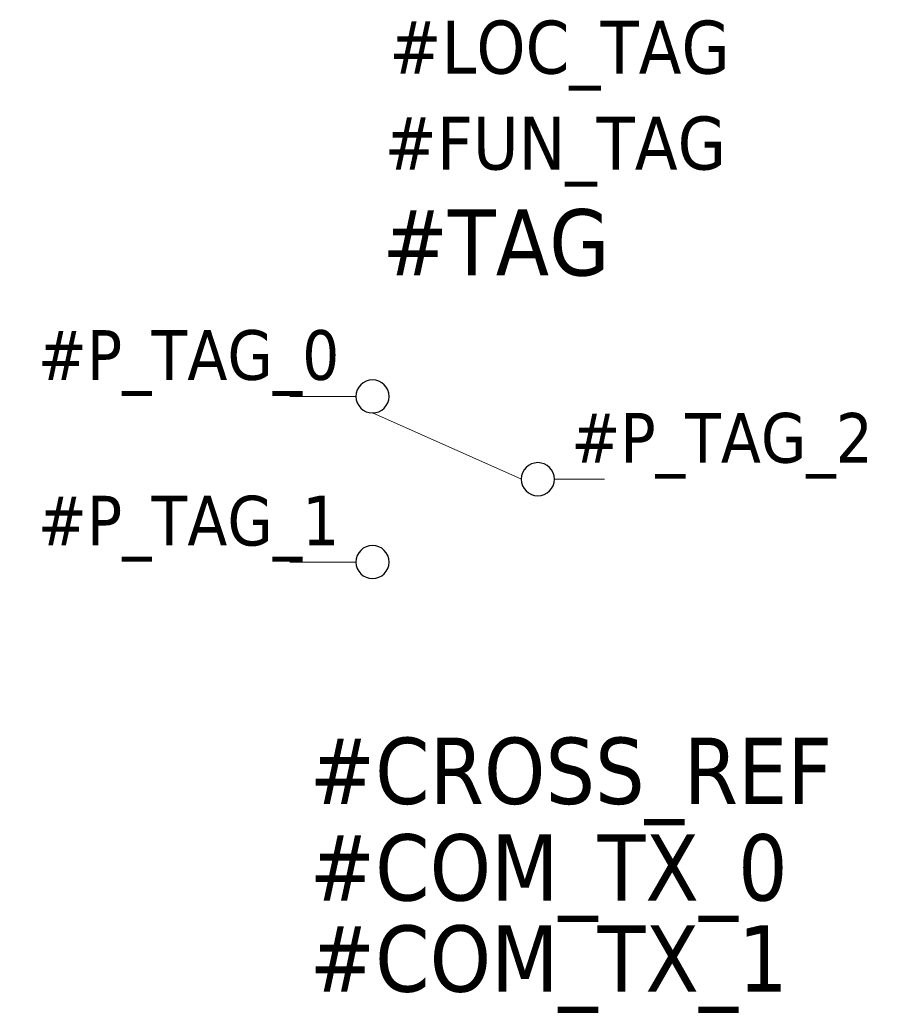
# Model space of a CAD drawing. Extents: x -0.41 to 0.91, y -0.92 to 0.57.
import ezdxf
from ezdxf.enums import TextEntityAlignment as Align

# ---------------------------------------------------------------- set-up
doc = ezdxf.new("R2010")
doc.units = 0
doc.header["$LTSCALE"] = 0.5
doc.header["$MEASUREMENT"] = 0
doc.layers.get('0').update_dxf_attribs({"linetype": 'CONTINUOUS'})
doc.layers.add('THICK', color=7, linetype='CONTINUOUS', lineweight=0)
doc.styles.add('TAHOMA_STANDARD', font='txt')

msp = doc.modelspace()

# ---------------------------------------------------------------- linework, layer by layer
at = {"color": 0, "extrusion": (0, 0, -1)}
for centre in [(-0.125, 0), (-0.3746, -0.125), (-0.125, -0.25)]:
    msp.add_circle(centre, 0.025, dxfattribs=at)
at = {"layer": 'THICK', "color": 0}
for p, q in [((0, 0), (0.1, 0)), ((0.35, -0.125), (0.125, -0.025)), ((0.475, -0.125), (0.4, -0.125)), ((0, -0.25), (0.1, -0.25))]:
    msp.add_line(p, q, dxfattribs=at)

# ---------------------------------------------------------------- texts
at = {"color": 0, "style": 'TAHOMA_STANDARD'}
for tag, p, height in [('#LOC_TAG', (0.1501, 0.4871), 0.08), ('#FUN_TAG', (0.1431, 0.3424), 0.08), ('#TAG', (0.14, 0.1825), 0.1), ('#P_TAG_2', (0.425, -0.1), 0.075), ('#CROSS_REF', (0.03, -0.615), 0.1), ('#COM_TX_0', (0.03, -0.7608), 0.1), ('#COM_TX_1', (0.03, -0.8983), 0.1)]:
    msp.add_attdef(tag, p, '', height=height, dxfattribs=at)
for tag, p in [('#P_TAG_0', (0.075, 0.025)), ('#P_TAG_1', (0.075, -0.225))]:
    msp.add_attdef(tag, text='', height=0.075, dxfattribs=at).set_placement(p, align=Align.RIGHT)

doc.saveas('drawing.dxf')
